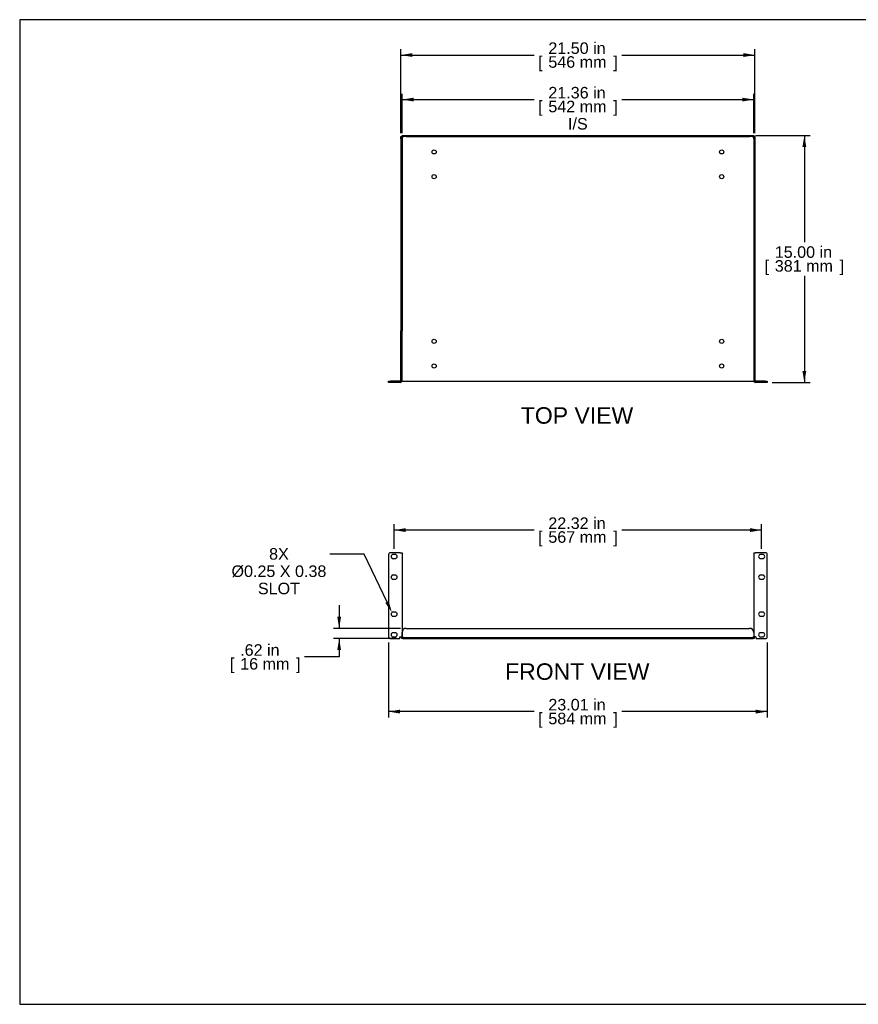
# Model space of a CAD drawing. Header units: inches. Extents: x 0 to 80.9, y 0 to 59.8.
# Tile 1 of 14: x 0 to 50.9, y 0 to 59.8. Entities that reach past the tile are written whole.
import ezdxf
from ezdxf import colors
from ezdxf.entities.mleader import LeaderData, LeaderLine
from ezdxf.enums import TextEntityAlignment as Align
from ezdxf.math import Vec2, Vec3

# ---------------------------------------------------------------- set-up
doc = ezdxf.new("R2010")
doc.units = ezdxf.units.IN
doc.header["$MEASUREMENT"] = 0
doc.layers.add('COM49069-1', color=7, linetype='Continuous')
doc.layers.add('Default', color=7, linetype='Continuous')
doc.styles.add('SEACAD_Arial', font='arial.ttf')
doc.dimstyles.new('WEB', dxfattribs={"dimtxt": 0.7, "dimasz": 0.7, "dimexe": 0.35, "dimexo": 0.35, "dimgap": 0.35, "dimtad": 0, "dimtih": 1, "dimtoh": 1, "dimzin": 4, "dimdsep": 46, "dimtxsty": 'SEACAD_Arial', "dimblk1": '_SE_FILLED', "dimblk2": '_SE_FILLED', "dimsah": 1, "dimcen": 0.35, "dimadec": 0, "dimazin": 0, "dimtfac": 1, "dimtdec": 0, "dimtofl": 0, "dimtmove": 0, "dimatfit": 3, "dimfxl": 1, "dimtolj": 1, "dimtzin": 4, "dimarcsym": 0})

# ---------------------------------------------------------------- blocks, each defined once
blk = doc.blocks.new('SE2')
at = {"layer": 'COM49069-1', "color": 7, "linetype": 'Continuous'}
for p, q in [((22.401, 27.296), (22.401, 22.328)), ((23.118, 27.421), (22.526, 27.421)), ((22.806, 27.312), (22.681, 27.312)), ((22.681, 27.062), (22.806, 27.062)), ((23.118, 27.421), (23.226, 27.421)), ((23.226, 27.421), (23.226, 22.311)), ((44.582, 27.421), (44.69, 27.421)), ((44.582, 27.421), (44.582, 22.311)), ((45.282, 27.421), (44.69, 27.421)), ((45.126, 27.312), (45.001, 27.312)), ((45.001, 27.062), (45.126, 27.062)), ((45.407, 22.328), (45.407, 27.296)), ((22.806, 26.062), (22.681, 26.062)), ((22.681, 25.812), (22.806, 25.812)), ((45.126, 26.062), (45.001, 26.062)), ((45.001, 25.812), (45.126, 25.812)), ((22.806, 23.812), (22.681, 23.812)), ((22.681, 23.562), (22.806, 23.562)), ((45.126, 23.812), (45.001, 23.812)), ((45.001, 23.562), (45.126, 23.562)), ((23.476, 22.828), (44.332, 22.828)), ((22.526, 22.203), (23.084, 22.203)), ((22.806, 22.562), (22.681, 22.562)), ((22.681, 22.312), (22.806, 22.312)), ((23.084, 22.311), (23.118, 22.311)), ((23.084, 22.203), (23.084, 22.311)), ((23.118, 22.311), (23.226, 22.311)), ((23.154, 22.311), (23.226, 22.311)), ((23.154, 22.311), (23.154, 22.311)), ((23.226, 22.319), (23.226, 22.578)), ((23.226, 22.311), (23.226, 22.311)), ((23.262, 22.275), (44.546, 22.275)), ((23.262, 22.203), (44.546, 22.203)), ((44.582, 22.578), (44.582, 22.319)), ((44.654, 22.311), (44.582, 22.311)), ((44.69, 22.311), (44.582, 22.311)), ((44.582, 22.311), (44.582, 22.311)), ((44.654, 22.311), (44.654, 22.311)), ((44.69, 22.311), (44.724, 22.311)), ((44.724, 22.203), (44.724, 22.311)), ((44.724, 22.203), (45.282, 22.203)), ((45.126, 22.562), (45.001, 22.562)), ((45.001, 22.312), (45.126, 22.312))]:
    blk.add_line(p, q, dxfattribs=at)
for centre, radius, start, end in [((22.526, 27.296), 0.125, 90, 180), ((22.681, 27.187), 0.125, 90, 270), ((22.806, 27.187), 0.125, 270, 90), ((45.001, 27.187), 0.125, 90, 270), ((45.126, 27.187), 0.125, 270, 90), ((45.282, 27.296), 0.125, 0, 90), ((22.681, 25.937), 0.125, 90, 270), ((22.806, 25.937), 0.125, 270, 90), ((45.001, 25.937), 0.125, 90, 270), ((45.126, 25.937), 0.125, 270, 90), ((22.681, 23.687), 0.125, 90, 270), ((22.806, 23.687), 0.125, 270, 90), ((45.001, 23.687), 0.125, 90, 270), ((45.126, 23.687), 0.125, 270, 90), ((23.476, 22.578), 0.25, 90, 180), ((44.332, 22.578), 0.25, 0, 90), ((22.526, 22.328), 0.125, 180, 270), ((22.681, 22.437), 0.125, 90, 270), ((22.806, 22.437), 0.125, 270, 90), ((23.262, 22.311), 0.108, 180, 270), ((23.216, 22.265), 0.055, 55.83882, 79.95932), ((23.262, 22.311), 0.036, 180, 270), ((44.546, 22.311), 0.036, 270, 0), ((44.546, 22.311), 0.108, 270, 0), ((44.546, 22.311), 0.0358, 270, 278.15481), ((44.591, 22.265), 0.055, 100.04068, 124.16118), ((45.001, 22.437), 0.125, 90, 270), ((45.126, 22.437), 0.125, 270, 90), ((45.282, 22.328), 0.125, 270, 0)]:
    blk.add_arc(centre, radius, start, end, dxfattribs=at)
for points, knots in [([(23.247, 22.311), (23.252, 22.309), (23.257, 22.306), (23.265, 22.298), (23.269, 22.294), (23.271, 22.287), (23.271, 22.285), (23.27, 22.281), (23.27, 22.28), (23.265, 22.277), (23.261, 22.276), (23.257, 22.275)], [0, 0, 0, 0, 0.25, 0.25, 0.5, 0.5, 0.625, 0.625, 0.75, 0.75, 1, 1, 1, 1]), ([(23.247, 22.311), (23.251, 22.305), (23.255, 22.299), (23.26, 22.287), (23.262, 22.282), (23.264, 22.277)], [0, 0, 0, 0, 0.125, 0.125, 0.2298274, 0.2298274, 0.2298274, 0.2298274]), ([(44.551, 22.275), (44.546, 22.276), (44.542, 22.277), (44.538, 22.28), (44.537, 22.281), (44.536, 22.285), (44.536, 22.287), (44.537, 22.292), (44.539, 22.294), (44.542, 22.298), (44.544, 22.3), (44.55, 22.306), (44.555, 22.309), (44.56, 22.311)], [0, 0, 0, 0, 0.25, 0.25, 0.375, 0.375, 0.5, 0.5, 0.625, 0.625, 0.75, 0.75, 1, 1, 1, 1]), ([(44.543, 22.277), (44.545, 22.282), (44.547, 22.288), (44.552, 22.299), (44.556, 22.305), (44.56, 22.311)], [0.7698518, 0.7698518, 0.7698518, 0.7698518, 0.875, 0.875, 1, 1, 1, 1])]:
    blk.add_open_spline(points, degree=3, knots=knots, dxfattribs=at)
blk = doc.blocks.new('SE3')
at = {"layer": 'COM49069-1', "color": 7, "linetype": 'Continuous'}
for p, q in [((23.154, 52.682), (23.226, 52.682)), ((23.154, 52.55), (23.154, 52.682)), ((23.226, 52.754), (23.476, 52.754)), ((23.226, 52.682), (23.226, 52.754)), ((23.226, 52.682), (23.226, 52.55)), ((23.476, 52.682), (23.226, 52.682)), ((23.256, 52.651), (23.262, 52.646)), ((23.256, 52.651), (23.262, 52.646)), ((23.476, 52.754), (44.332, 52.754)), ((23.476, 52.682), (44.332, 52.682)), ((44.332, 52.754), (44.582, 52.754)), ((44.582, 52.682), (44.332, 52.682)), ((44.551, 52.651), (44.546, 52.646)), ((44.551, 52.651), (44.546, 52.646)), ((44.582, 52.754), (44.582, 52.682)), ((44.582, 52.682), (44.654, 52.682)), ((44.582, 52.55), (44.582, 52.682)), ((44.654, 52.682), (44.654, 52.55)), ((23.226, 52.55), (23.154, 52.55)), ((23.154, 52.55), (23.154, 40.901)), ((23.226, 52.55), (23.226, 40.901)), ((44.654, 52.55), (44.582, 52.55)), ((44.582, 52.55), (44.582, 40.901)), ((44.654, 52.55), (44.654, 40.901)), ((23.226, 40.901), (23.154, 40.901)), ((23.154, 37.862), (23.154, 40.901)), ((23.226, 37.862), (23.226, 40.901)), ((44.582, 40.901), (44.582, 37.862)), ((44.582, 40.901), (44.654, 40.901)), ((44.654, 40.901), (44.654, 37.862)), ((22.401, 37.754), (22.401, 37.826)), ((22.401, 37.826), (22.526, 37.826)), ((22.526, 37.754), (22.401, 37.754)), ((23.118, 37.826), (22.526, 37.826)), ((23.118, 37.754), (22.526, 37.754)), ((23.219, 37.826), (23.226, 37.826)), ((23.226, 37.826), (23.262, 37.826)), ((23.262, 37.826), (44.546, 37.826)), ((44.546, 37.826), (44.582, 37.826)), ((44.588, 37.826), (44.582, 37.826)), ((45.282, 37.826), (44.69, 37.826)), ((45.282, 37.754), (44.69, 37.754)), ((45.282, 37.826), (45.407, 37.826)), ((45.407, 37.754), (45.282, 37.754)), ((45.407, 37.826), (45.407, 37.754))]:
    blk.add_line(p, q, dxfattribs=at)
for centre in [(25.17, 51.754), (42.638, 51.754), (25.17, 50.254), (42.638, 50.254), (25.17, 40.254), (42.638, 40.254), (25.17, 38.754), (42.638, 38.754)]:
    blk.add_circle(centre, 0.125, dxfattribs=at)
for centre, radius, start, end in [((23.118, 37.862), 0.036, 270, 0), ((23.118, 37.862), 0.108, 270, 0), ((44.69, 37.862), 0.108, 180, 270), ((44.69, 37.862), 0.036, 180, 270)]:
    blk.add_arc(centre, radius, start, end, dxfattribs=at)
for points, knots in [([(23.256, 52.651), (23.253, 52.647), (23.249, 52.643), (23.243, 52.639), (23.241, 52.638), (23.236, 52.637), (23.234, 52.637), (23.231, 52.638), (23.23, 52.64), (23.228, 52.643), (23.227, 52.645), (23.226, 52.651), (23.226, 52.656), (23.226, 52.661)], [0, 0, 0, 0, 0.25, 0.25, 0.375, 0.375, 0.5, 0.5, 0.625, 0.625, 0.75, 0.75, 1, 1, 1, 1]), ([(23.253, 52.655), (23.247, 52.651), (23.24, 52.649), (23.232, 52.645), (23.23, 52.645), (23.227, 52.644)], [0, 0, 0, 0, 0.125, 0.125, 0.1674801, 0.1674801, 0.1674801, 0.1674801]), ([(23.247, 52.682), (23.252, 52.682), (23.257, 52.682), (23.265, 52.68), (23.269, 52.679), (23.271, 52.674), (23.271, 52.672), (23.27, 52.668), (23.27, 52.665), (23.265, 52.659), (23.261, 52.655), (23.256, 52.651)], [0, 0, 0, 0, 0.25, 0.25, 0.5, 0.5, 0.625, 0.625, 0.75, 0.75, 1, 1, 1, 1]), ([(23.264, 52.68), (23.263, 52.678), (23.263, 52.676), (23.259, 52.667), (23.256, 52.661), (23.253, 52.655)], [0.8317434, 0.8317434, 0.8317434, 0.8317434, 0.875, 0.875, 1, 1, 1, 1]), ([(44.551, 52.651), (44.546, 52.655), (44.542, 52.659), (44.538, 52.665), (44.537, 52.667), (44.536, 52.672), (44.536, 52.674), (44.537, 52.677), (44.539, 52.678), (44.542, 52.68), (44.544, 52.681), (44.55, 52.682), (44.555, 52.682), (44.56, 52.682)], [0, 0, 0, 0, 0.25, 0.25, 0.375, 0.375, 0.5, 0.5, 0.625, 0.625, 0.75, 0.75, 1, 1, 1, 1]), ([(44.554, 52.655), (44.551, 52.661), (44.548, 52.668), (44.545, 52.676), (44.544, 52.678), (44.543, 52.68)], [0, 0, 0, 0, 0.125, 0.125, 0.1674801, 0.1674801, 0.1674801, 0.1674801]), ([(44.582, 52.661), (44.582, 52.656), (44.581, 52.651), (44.58, 52.643), (44.578, 52.639), (44.573, 52.637), (44.571, 52.637), (44.567, 52.638), (44.564, 52.638), (44.558, 52.643), (44.554, 52.647), (44.551, 52.651)], [0, 0, 0, 0, 0.25, 0.25, 0.5, 0.5, 0.625, 0.625, 0.75, 0.75, 1, 1, 1, 1]), ([(44.58, 52.644), (44.577, 52.645), (44.575, 52.645), (44.567, 52.649), (44.56, 52.651), (44.554, 52.655)], [0.8317434, 0.8317434, 0.8317434, 0.8317434, 0.875, 0.875, 1, 1, 1, 1])]:
    blk.add_open_spline(points, degree=3, knots=knots, dxfattribs=at)
blk = doc.blocks.new('DMBLK72')
at = {"layer": 'Default', "linetype": 'Continuous', "transparency": 16777216}
for points in [[(23.444, 28.91), (22.744, 28.793), (23.444, 28.677)], [(44.364, 28.91), (44.364, 28.677), (45.064, 28.793)]]:
    blk.add_hatch(color=7, dxfattribs=at).paths.add_polyline_path(points)
at = {"layer": 'Default', "color": 7, "linetype": 'Continuous', "transparency": 16777216}
for p, q in [((22.744, 27.662), (22.744, 29.143)), ((31.239, 28.793), (22.744, 28.793)), ((45.064, 28.793), (36.568, 28.793)), ((45.064, 27.662), (45.064, 29.143))]:
    blk.add_line(p, q, dxfattribs=at)
at = {"layer": 'Default', "color": 7, "linetype": 'Continuous', "transparency": 16777216, "style": 'SEACAD_Arial'}
for s, p in [('22.32 in', (32.108, 29.563)), ('[', (31.484, 28.723)), ('567 mm', (32.108, 28.723)), (']', (36.049, 28.723))]:
    blk.add_text(s, height=0.7, dxfattribs=at).set_placement(p, align=Align.TOP_LEFT)
blk = doc.blocks.new('_SE_FILLED')
at = {"color": 0}
blk.add_line((0, 0), (-1, 0), dxfattribs=at)
blk.add_solid([(0, 0), (-1, -0.1665), (-1, 0.1665), (0, 0)], dxfattribs=at)
blk = doc.blocks.new('DMBLK73')
at = {"layer": 'Default', "linetype": 'Continuous', "transparency": 16777216}
for points in [[(23.101, 17.656), (23.101, 17.889), (22.401, 17.773)], [(44.707, 17.656), (45.407, 17.773), (44.707, 17.889)]]:
    blk.add_hatch(color=7, dxfattribs=at).paths.add_polyline_path(points)
at = {"layer": 'Default', "color": 7, "linetype": 'Continuous', "transparency": 16777216}
for p, q in [((22.401, 21.978), (22.401, 17.423)), ((45.407, 21.978), (45.407, 17.423)), ((31.239, 17.773), (22.401, 17.773)), ((45.407, 17.773), (36.568, 17.773))]:
    blk.add_line(p, q, dxfattribs=at)
at = {"layer": 'Default', "color": 7, "linetype": 'Continuous', "transparency": 16777216, "style": 'SEACAD_Arial'}
for s, p in [('23.01 in', (32.108, 18.543)), ('[', (31.484, 17.703)), ('584 mm', (32.108, 17.703)), (']', (36.049, 17.703))]:
    blk.add_text(s, height=0.7, dxfattribs=at).set_placement(p, align=Align.TOP_LEFT)
blk = doc.blocks.new('DMBLK74')
at = {"layer": 'Default', "linetype": 'Continuous', "transparency": 16777216}
for points in [[(19.288, 23.528), (19.404, 22.828), (19.521, 23.528)], [(19.288, 21.503), (19.521, 21.503), (19.404, 22.203)]]:
    blk.add_hatch(color=7, dxfattribs=at).paths.add_polyline_path(points)
at = {"layer": 'Default', "color": 7, "linetype": 'Continuous', "transparency": 16777216}
for p, q in [((19.404, 24.228), (19.404, 22.828)), ((23.126, 22.828), (19.054, 22.828)), ((22.912, 22.203), (19.054, 22.203)), ((19.404, 22.203), (19.404, 21.093)), ((19.404, 21.093), (17.304, 21.093))]:
    blk.add_line(p, q, dxfattribs=at)
at = {"layer": 'Default', "color": 7, "linetype": 'Continuous', "transparency": 16777216, "style": 'SEACAD_Arial'}
for s, p in [('.62 in', (13.392, 21.863)), ('[', (12.768, 21.023)), ('16 mm', (13.392, 21.023)), (']', (16.785, 21.023))]:
    blk.add_text(s, height=0.7, dxfattribs=at).set_placement(p, align=Align.TOP_LEFT)
blk = doc.blocks.new('DMBLK75')
at = {"layer": 'Default', "linetype": 'Continuous', "transparency": 16777216}
for points in [[(23.854, 57.753), (23.154, 57.636), (23.854, 57.519)], [(43.954, 57.753), (43.954, 57.519), (44.654, 57.636)]]:
    blk.add_hatch(color=7, dxfattribs=at).paths.add_polyline_path(points)
at = {"layer": 'Default', "color": 7, "linetype": 'Continuous', "transparency": 16777216}
for p, q in [((23.154, 52.9), (23.154, 57.986)), ((23.154, 57.636), (31.239, 57.636)), ((36.568, 57.636), (44.654, 57.636)), ((44.654, 52.9), (44.654, 57.986))]:
    blk.add_line(p, q, dxfattribs=at)
at = {"layer": 'Default', "color": 7, "linetype": 'Continuous', "transparency": 16777216, "style": 'SEACAD_Arial'}
for s, p in [('21.50 in', (32.108, 58.406)), ('[', (31.484, 57.566)), ('546 mm', (32.108, 57.566)), (']', (36.049, 57.566))]:
    blk.add_text(s, height=0.7, dxfattribs=at).set_placement(p, align=Align.TOP_LEFT)
blk = doc.blocks.new('DMBLK76')
at = {"layer": 'Default', "linetype": 'Continuous', "transparency": 16777216}
for points in [[(23.926, 55.048), (23.226, 54.932), (23.926, 54.815)], [(43.882, 55.048), (43.882, 54.815), (44.582, 54.932)]]:
    blk.add_hatch(color=7, dxfattribs=at).paths.add_polyline_path(points)
at = {"layer": 'Default', "color": 7, "linetype": 'Continuous', "transparency": 16777216}
for p, q in [((23.226, 52.9), (23.226, 55.282)), ((44.582, 52.9), (44.582, 55.282)), ((23.226, 54.932), (31.239, 54.932)), ((36.568, 54.932), (44.582, 54.932))]:
    blk.add_line(p, q, dxfattribs=at)
at = {"layer": 'Default', "color": 7, "linetype": 'Continuous', "transparency": 16777216, "style": 'SEACAD_Arial'}
for s, p in [('21.36 in', (32.108, 55.702)), ('[', (31.484, 54.862)), ('542 mm', (32.108, 54.862)), (']', (36.049, 54.862)), ('I/S', (33.302, 53.812))]:
    blk.add_text(s, height=0.7, dxfattribs=at).set_placement(p, align=Align.TOP_LEFT)
blk = doc.blocks.new('DMBLK77')
at = {"layer": 'Default', "linetype": 'Continuous', "transparency": 16777216}
for points in [[(47.773, 52.054), (47.656, 52.754), (47.54, 52.054)], [(47.773, 38.454), (47.54, 38.454), (47.656, 37.754)]]:
    blk.add_hatch(color=7, dxfattribs=at).paths.add_polyline_path(points)
at = {"layer": 'Default', "color": 7, "linetype": 'Continuous', "transparency": 16777216}
for p, q in [((44.682, 52.754), (48.006, 52.754)), ((47.656, 52.754), (47.656, 46.269)), ((47.656, 44.239), (47.656, 37.754)), ((45.694, 37.754), (48.006, 37.754))]:
    blk.add_line(p, q, dxfattribs=at)
at = {"layer": 'Default', "color": 7, "linetype": 'Continuous', "transparency": 16777216, "style": 'SEACAD_Arial'}
for s, p in [('15.00 in', (45.861, 46.024)), ('[', (45.237, 45.184)), ('381 mm', (45.861, 45.184)), (']', (49.802, 45.184))]:
    blk.add_text(s, height=0.7, dxfattribs=at).set_placement(p, align=Align.TOP_LEFT)

msp = doc.modelspace()

# ---------------------------------------------------------------- linework, layer by layer
at = {"layer": 'Default', "color": 7, "linetype": 'Continuous'}
for p, q in [((80, 59.783), (0, 59.783)), ((0, 59.783), (0, 0)), ((0, 0), (80, 0))]:
    msp.add_line(p, q, dxfattribs=at)

# ---------------------------------------------------------------- block references
at = {"layer": 'Default'}
for name in ['SE3', 'SE2']:
    msp.add_blockref(name, (0, 0), dxfattribs=at)

# ---------------------------------------------------------------- texts
at = {"layer": 'Default', "color": 7, "linetype": 'Continuous', "style": 'SEACAD_Arial'}
for s, p in [('TOP VIEW', (30.436, 36.254)), ('FRONT VIEW', (29.48, 20.703))]:
    msp.add_text(s, height=1, dxfattribs=at).set_placement(p, align=Align.TOP_LEFT)

# ---------------------------------------------------------------- dimensions: what is measured, and where the dimension line sits
at = {"layer": 'Default', "color": 7, "linetype": 'Continuous'}
for base, p1, p2, text, picture, middle in [((44.654, 57.636), (23.154, 52.55), (44.654, 40.901), '\\A1;<>', 'DMBLK75', (33.904, 57.636)), ((44.582, 54.932), (23.226, 52.55), (44.582, 40.901), '\\A1;<>\\PI/S', 'DMBLK76', (33.904, 54.932)), ((22.744, 28.793), (45.064, 27.312), (22.744, 27.312), '\\A1;<>', 'DMBLK72', (33.904, 28.793)), ((22.401, 17.773), (45.407, 27.296), (22.401, 27.296), '\\A1;<>', 'DMBLK73', (33.904, 17.773))]:
    dim = msp.add_linear_dim(base=base, p1=p1, p2=p2, text=text, dimstyle='WEB', dxfattribs=at)
    dim.commit()
    dim.dimension.update_dxf_attribs({"geometry": picture, "text_midpoint": middle, "dimtype": 160})
for base, p1, p2, picture, middle in [((47.656, 37.754), (44.332, 52.754), (45.344, 37.754), 'DMBLK77', (47.656, 45.254)), ((19.404363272, 22.202772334), (23.475663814, 22.827772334), (23.261585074, 22.202772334), 'DMBLK74', (17.304363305, 21.092861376))]:
    dim = msp.add_linear_dim(base=base, p1=p1, p2=p2, angle=90, text='\\A1;<>', dimstyle='WEB', dxfattribs=at)
    dim.commit()
    dim.dimension.update_dxf_attribs({"geometry": picture, "text_midpoint": middle, "dimtype": 160})

# ---------------------------------------------------------------- leaders
ml = msp.add_multileader_mtext('Standard', dxfattribs=at)
ml.set_content('{\\pxsm0.9;\\fArial|b0||i0||c0|p34;\\W1.;8X\\P%%c0.25 X 0.38\\PSLOT\\P}', color=7)
ml.set_leader_properties()
ml.build(insert=Vec2(0, 0))
ml.multileader.update_dxf_attribs({"dogleg_length": 2.1, "arrow_head_size": 0.7})
ctx = ml.context
ctx.base_point, ctx.char_height, ctx.arrow_head_size, ctx.landing_gap_size = Vec3(12.817, 27.081), 0.7, 0.7, 0.245
ctx.text_align_type = 1
notes = []
notes.append((ctx, [(0, (1, 1, 0), (20.928, 27.341), (-1, 0), 2.1, [(0, [(22.61, 23.79)], 0, [])])]))
ctx.mtext.insert, ctx.mtext.alignment = Vec3(15.745, 27.697), 2
for ctx, leaders in notes:
    for number, flags, end, landing, length, lines in leaders:
        leader = LeaderData()
        leader.index, (leader.has_last_leader_line, leader.has_dogleg_vector, leader.attachment_direction) = number, flags
        leader.last_leader_point, leader.dogleg_vector, leader.dogleg_length = Vec3(end), Vec3(landing), length
        for number, points, colour, breaks in lines:
            line = LeaderLine()
            line.index, line.vertices, line.color, line.breaks = number, Vec3.list(points), colors.encode_raw_color(colour), breaks
            leader.lines.append(line)
        ctx.leaders.append(leader)

doc.saveas('drawing.dxf')
